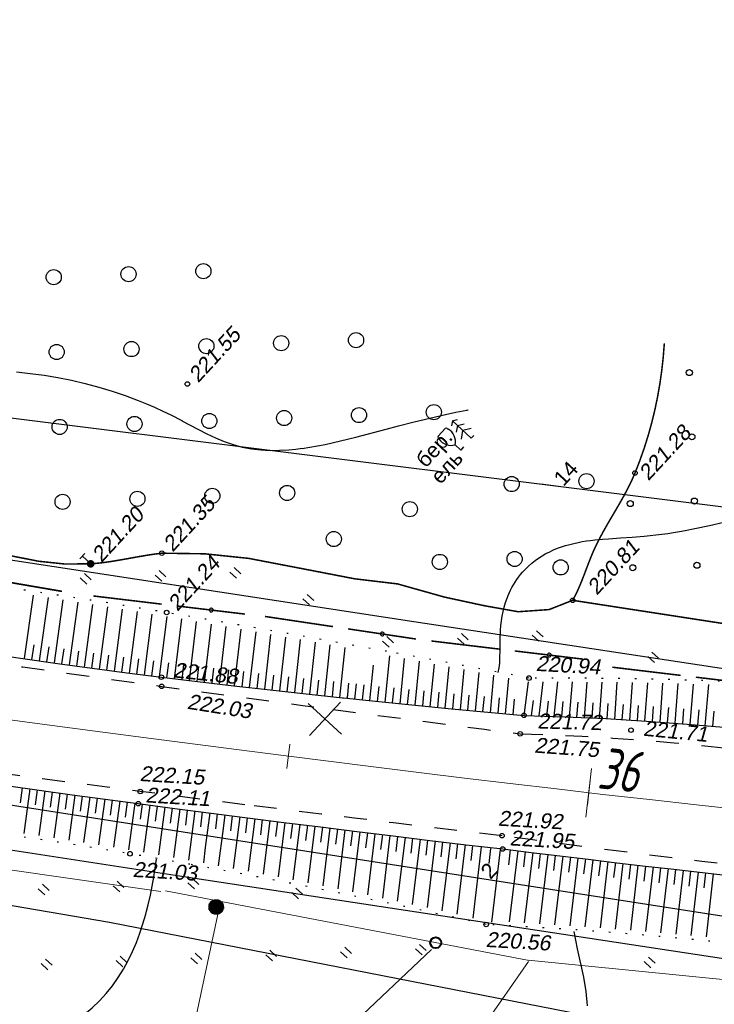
# Model space of a CAD drawing. Header units: millimetres. Extents: x -10 to 1169, y 1 to 1686.
# Tile 107 of 224: x 634 to 680, y 489 to 554. Entities that reach past the tile are written whole.
import ezdxf
from ezdxf.enums import TextEntityAlignment as Align
from ezdxf.lldxf.tags import DXFTag

# ---------------------------------------------------------------- set-up
doc = ezdxf.new("R2010")
doc.units = ezdxf.units.MM
for name, pattern in [('ADOT1', [1, 0, -1]), ('AHIDDEN1', [2, 0.5, -1.5]), ('AHIDDEN2', [3, 1.5, -1.5]), ('CONTI', [0]), ('PHANTOM2', [1.25, 0.625, -0.125, 0.125, -0.125, 0.125, -0.125])]:
    doc.linetypes.add(name, pattern=pattern)
for name, color, linetype in [('CONTURS', 7, 'Continuous'), ('COORDS', 7, 'Continuous'), ('IZOLINES', 32, 'Continuous'), ('PDIGIT', 170, 'Continuous'), ('PICKETS', 7, 'Continuous'), ('ОБЪЕКТЫ_АВТОДОРОГ', 7, 'Continuous'), ('ПИКЕТЫ2', 4, 'Continuous'), ('УЧАСТКИ', 7, 'Continuous')]:
    doc.layers.add(name, color=color, linetype=linetype)
doc.layers.add('СВЯЗЬ', color=170, linetype='Связь', lineweight=30)
doc.styles.add('GPR', font='isocpeui.ttf', dxfattribs={"width": 0.8})
doc.styles.get("Standard").update_dxf_attribs({"font": 'arial.ttf'})
tags = doc.linetypes.add('газ', pattern='A,42.7,-5.08,["Г",Standard,S=2.54,R=0,X=-2.54,Y=-1.27],-3.81', length=51.59).pattern_tags.tags
tags[6] = DXFTag(74, 10)
doc.linetypes.add('Связь', pattern='A,12.5,[130,ltypeshp.shx,S=1,R=-30,X=0,Y=0.9],1,[130,ltypeshp.shx,S=1,R=-30,X=0,Y=0.9],1,[130,ltypeshp.shx,S=1,R=-30,X=0,Y=0.9],4.5', length=19)

# ---------------------------------------------------------------- blocks, each defined once
blk = doc.blocks.new('133')
at = {"layer": 'CONTURS', "color": 7, "linetype": 'Continuous', "const_width": 0.2}
for points in [[(-11, 0), (-2, 0)], [(0, 0), (9, 0)]]:
    blk.add_lwpolyline(points, dxfattribs=at)
at = {"layer": 'CONTURS', "color": 7, "linetype": 'Continuous', "const_width": 0.5}
blk.add_lwpolyline([(-6.79, 0, 1), (-6.29, 0, 1)], format="xyb", close=True, dxfattribs=at)
blk = doc.blocks.new('401')
at = {"layer": 'CONTURS'}
for p, q in [((0, 0), (0, 1.2)), ((0.8, 0), (0.8, 1.2))]:
    blk.add_line(p, q, dxfattribs=at)
blk = doc.blocks.new('372')
at = {"layer": 'CONTURS'}
blk.add_circle((0, 0), 1, dxfattribs=at)
blk = doc.blocks.new('390_5')
at = {"layer": 'CONTURS', "color": 7}
for p, q in [((0, 3.4), (-0.57, 3.03)), ((0, 3.4), (0, 0.01)), ((0, 3.4), (0.58, 3.03)), ((-0.96, 0.88), (0, 1.51)), ((0, 2.48), (-0.76, 2)), ((0, 2.48), (0.77, 2)), ((0.97, 0.88), (0, 1.51)), ((0, 0), (0.53, 0))]:
    blk.add_line(p, q, dxfattribs=at)
blk = doc.blocks.new('390_2')
at = {"layer": 'CONTURS', "color": 7}
for p, q in [((0.7, 3.47), (-0.69, 3.47)), ((0, 1.06), (0, 0.03)), ((0.02, 0), (0.58, 0))]:
    blk.add_line(p, q, dxfattribs=at)
at = {"layer": 'CONTURS', "color": 7, "linetype": 'Continuous'}
for centre, radius, start, end in [((1.01, 2.72), 1.95, 167.2459, 239.376), ((-19.94, 7.46), 19.52, 347.2459, 347.6983), ((-0.65, 3.26), 0.22, 101.9408, 167.6983), ((-0.69, 3.45), 0.0195, 90, 101.9408), ((-1.01, 2.72), 1.95, 300.624, 12.7541), ((0.65, 3.26), 0.22, 12.3017, 76.9673), ((19.94, 7.46), 19.52, 192.3017, 192.7541)]:
    blk.add_arc(centre, radius, start, end, dxfattribs=at)
blk = doc.blocks.new('119_2')
at = {"layer": 'CONTURS'}
for p, q in [((-0.5, 1.5), (0.5, 1.5)), ((0, 0), (0, 1.5))]:
    blk.add_line(p, q, dxfattribs=at)
at = {"layer": 'CONTURS', "const_width": 0.5}
blk.add_lwpolyline([(-0.25, 0, 1), (0.25, 0, 1)], format="xyb", close=True, dxfattribs=at)
blk = doc.blocks.new('373')
at = {"layer": 'CONTURS'}
blk.add_circle((0, 0), 0.4, dxfattribs=at)
blk = doc.blocks.new('пкк')
at = {"layer": 'ОБЪЕКТЫ_АВТОДОРОГ', "lineweight": 15, "ltscale": 200}
blk.add_line((-0.011, -0.822), (-0.008, 0.805), dxfattribs=at)
blk = doc.blocks.new('пк')
at = {"layer": 'ОБЪЕКТЫ_АВТОДОРОГ', "linetype": 'Continuous', "lineweight": 25, "xscale": 2, "yscale": 2, "zscale": 2}
blk.add_blockref('пкк', (0.003, 0.008), dxfattribs=at)

msp = doc.modelspace()

# ---------------------------------------------------------------- hatches: boundary and pattern name
at = {"layer": 'ПИКЕТЫ2'}
h = msp.add_hatch(dxfattribs=at)
h.set_pattern_fill('ANSI31', color=0, scale=0.01, angle=47.2611301, style=0)
h.set_pattern_definition([(92.2611301, (-1119957.826232, -2018256.03097), (-0.031725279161, -0.00125266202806), [])])
h.paths.add_polyline_path([(647.10751, 495.61099, 1), (646.42885, 494.87654, 1)])

# ---------------------------------------------------------------- linework, layer by layer
at = {"linetype": 'Continuous', "lineweight": 40}
msp.add_circle((661.27053, 492.88182), 0.36213, dxfattribs=at)
at = {"layer": 'CONTURS', "lineweight": -2}
for p, q in [((634.0933, 511.64018), (634.68549, 515.82708)), ((635.08344, 511.50009), (635.66975, 515.6778)), ((636.07357, 511.35999), (636.65285, 515.52592)), ((637.06413, 511.22286), (637.63429, 515.3743)), ((638.05478, 511.08647), (638.6155, 515.22271)), ((639.04576, 510.95245), (639.5949, 515.06844)), ((640.03707, 510.8209), (640.57398, 514.90812)), ((641.02852, 510.69043), (641.55219, 514.74795)), ((642.02061, 510.56486), (642.53205, 514.58751)), ((643.01269, 510.4393), (643.51225, 514.42666)), ((644.00533, 510.31818), (644.49089, 514.26002)), ((644.99805, 510.19772), (645.47073, 514.09318)), ((645.99096, 510.07887), (646.45042, 513.92501)), ((646.9841, 509.96189), (647.43106, 513.75578)), ((647.97725, 509.8451), (648.41169, 513.58619)), ((648.97079, 509.7316), (649.39327, 513.41454)), ((649.96433, 509.6181), (650.37515, 513.24284)), ((650.95812, 509.50684), (651.35633, 513.06965)), ((634.58837, 511.57014), (634.72788, 512.56036)), ((635.5785, 511.43004), (635.71686, 512.42042)), ((651.95205, 509.39682), (652.33809, 512.89572)), ((652.94607, 509.28762), (653.31958, 512.72122)), ((653.94038, 509.18108), (654.30183, 512.54494)), ((654.93469, 509.07454), (655.28425, 512.36863)), ((636.56885, 511.29143), (636.70575, 512.28201)), ((637.55945, 511.15467), (637.69465, 512.14548)), ((638.55027, 511.01946), (638.68356, 512.01054)), ((639.54141, 510.88668), (639.67266, 511.87802)), ((640.5328, 510.75566), (640.66192, 511.74729)), ((657.9188, 508.7662), (658.22995, 511.83269)), ((641.52456, 510.62764), (641.65163, 511.61954)), ((642.51665, 510.50208), (642.64187, 511.49421)), ((643.50901, 510.37874), (643.6323, 511.37111)), ((644.50169, 510.25795), (644.62305, 511.25056)), ((645.49451, 510.1383), (645.61405, 511.13113)), ((656.92397, 508.86782), (657.1644, 511.20002)), ((658.91383, 508.66663), (659.21236, 511.65186)), ((659.90886, 508.56707), (660.19476, 511.47103)), ((660.90423, 508.47098), (661.17789, 511.2879)), ((661.8996, 508.37489), (662.1613, 511.10462)), ((646.48753, 510.02038), (646.60534, 511.01342)), ((647.48067, 509.9035), (647.59686, 510.89672)), ((648.47402, 509.78835), (648.58869, 510.78175)), ((649.46756, 509.67485), (649.58086, 510.66841)), ((650.46122, 509.56247), (650.57308, 510.5562)), ((651.45508, 509.45183), (651.56546, 510.44572)), ((662.89517, 508.28088), (663.14432, 510.92022)), ((663.89088, 508.18827), (664.12786, 510.73465)), ((664.88664, 508.09631), (665.11144, 510.54886)), ((652.44906, 509.34222), (652.55797, 510.33627)), ((653.44322, 509.23435), (653.55072, 510.22855)), ((654.43753, 509.12781), (654.54372, 510.12215)), ((655.43199, 509.02271), (655.53676, 510.0172)), ((655.9293, 508.97087), (656.03452, 509.97724)), ((656.42663, 508.91934), (656.52991, 509.914)), ((657.42138, 508.81701), (657.52314, 509.81182)), ((665.88266, 508.00719), (666.09572, 510.36087)), ((667.10307, 507.89799), (667.39944, 510.111)), ((668.10251, 507.86456), (668.36528, 510.1104)), ((669.10195, 507.83113), (669.33103, 510.10987)), ((670.10126, 507.79375), (670.29659, 510.10826)), ((671.10016, 507.74696), (671.276, 510.09932)), ((672.09907, 507.70016), (672.26633, 510.09038)), ((673.09757, 507.64542), (673.26567, 510.07838)), ((674.09575, 507.58524), (674.26818, 510.06051)), ((675.09394, 507.52507), (675.27457, 510.04259)), ((676.09133, 507.45288), (676.28541, 510.01917)), ((677.08862, 507.3793), (677.29681, 509.99219)), ((678.08571, 507.30303), (678.31082, 509.96515)), ((679.08192, 507.21605), (679.32298, 509.93012)), ((655.43199, 509.02271), (655.46796, 509.3641)), ((658.41631, 508.71642), (658.51655, 509.71138)), ((659.41134, 508.61685), (659.5101, 509.61196)), ((660.40655, 508.51903), (660.50389, 509.51428)), ((661.40192, 508.42294), (661.49799, 509.41831)), ((662.39739, 508.32789), (662.49211, 509.32339)), ((663.39303, 508.23457), (663.48636, 509.23021)), ((664.38876, 508.14229), (664.48074, 509.13805)), ((665.38465, 508.05175), (665.47538, 509.04762)), ((666.38067, 507.96263), (666.47032, 508.9586)), ((667.60279, 507.88127), (667.72722, 508.8735)), ((668.60223, 507.84784), (668.7103, 508.84198)), ((669.60161, 507.81244), (669.69361, 508.8082)), ((670.60071, 507.77035), (670.67999, 508.7672)), ((671.59961, 507.72356), (671.67177, 508.72095)), ((672.59832, 507.67279), (672.66768, 508.67038)), ((673.59666, 507.61533), (673.66587, 508.61293)), ((674.59485, 507.55515), (674.66538, 508.55266)), ((675.59264, 507.48897), (675.66614, 508.48627)), ((676.58998, 507.41609), (676.66741, 508.41309)), ((677.58717, 507.34117), (677.66903, 508.33781)), ((678.58381, 507.25954), (678.6702, 508.2558)), ((679.58002, 507.17255), (679.67066, 508.16844)), ((633.94831, 503.10834), (633.81165, 502.11772)), ((634.44359, 503.0398), (634.0397, 500.10602)), ((634.9389, 502.97152), (634.80285, 501.98082)), ((635.43422, 502.90323), (635.03124, 499.96158)), ((635.92959, 502.8354), (635.7942, 501.8446)), ((636.42497, 502.76756), (636.02236, 499.8142)), ((636.92037, 502.69987), (636.78567, 501.70898)), ((637.41576, 502.63217), (637.01351, 499.66484)), ((637.91126, 502.56522), (637.77726, 501.57423)), ((638.40676, 502.49826), (638.00373, 499.5101)), ((638.90225, 502.4313), (638.76894, 501.44023)), ((639.39775, 502.36435), (638.99399, 499.35471)), ((639.89338, 502.29841), (639.76084, 501.30723)), ((640.38902, 502.23247), (639.98357, 499.19059)), ((640.88466, 502.16657), (640.75292, 501.17528)), ((641.38029, 502.10067), (640.97299, 499.0265)), ((641.87603, 502.03549), (641.7451, 501.0441)), ((642.37176, 501.97031), (641.96173, 498.85546)), ((642.86752, 501.90535), (642.73737, 500.91386)), ((643.36329, 501.8404), (642.95003, 498.68348)), ((643.85908, 501.77568), (643.72964, 500.78409)), ((644.35487, 501.71096), (643.93807, 498.50895)), ((644.85073, 501.64672), (644.72195, 500.65504)), ((645.34658, 501.58247), (644.92545, 498.33178)), ((645.84244, 501.51823), (645.71426, 500.52648)), ((646.33829, 501.45398), (646.04304, 499.1643)), ((646.83423, 501.39039), (646.70668, 500.39855)), ((647.33017, 501.32679), (647.21556, 500.43322)), ((647.82612, 501.26326), (647.69921, 500.27134)), ((647.82612, 501.26326), (647.80098, 501.06678)), ((648.32207, 501.19972), (647.88677, 497.78917)), ((648.81806, 501.13653), (648.69179, 500.14454)), ((649.31405, 501.07335), (648.87352, 497.60297)), ((649.81009, 501.01053), (649.68447, 500.01845)), ((650.30613, 500.9477), (649.85992, 497.41524)), ((650.80217, 500.88492), (650.67717, 499.89277)), ((651.29821, 500.82214), (650.8463, 497.22582)), ((651.79434, 500.76004), (651.66994, 499.7678)), ((652.29047, 500.69793), (651.83196, 497.03286)), ((652.78659, 500.63582), (652.66273, 499.64352)), ((647.21556, 500.43322), (646.89981, 497.97163)), ((653.28272, 500.57371), (652.81768, 496.83988)), ((653.7789, 500.51205), (653.65563, 499.51968)), ((654.27509, 500.45039), (653.80318, 496.64196)), ((654.7713, 500.38899), (654.64862, 499.39655)), ((655.26752, 500.3276), (654.78853, 496.44368)), ((655.76375, 500.26635), (655.64167, 499.27383)), ((656.25999, 500.2051), (655.77379, 496.2425)), ((656.75629, 500.14441), (656.63477, 499.15182)), ((657.2526, 500.08373), (656.75848, 496.03896)), ((657.7489, 500.02304), (657.6279, 499.03039)), ((658.2452, 499.96236), (657.74315, 495.8346)), ((658.74158, 499.90223), (658.62114, 498.90951)), ((659.23795, 499.8421), (658.72771, 495.62568)), ((659.73434, 499.78213), (659.61448, 498.78934)), ((660.23073, 499.72216), (659.71215, 495.41679)), ((660.72715, 499.66244), (660.60786, 498.66958)), ((661.22357, 499.60271), (660.69636, 495.2038)), ((661.72004, 499.54346), (661.60129, 498.55053)), ((662.21652, 499.4842), (661.68008, 494.98966)), ((662.713, 499.42494), (662.59472, 498.43196)), ((663.20947, 499.36568), (662.66356, 494.77349)), ((646.04304, 499.1643), (645.91277, 498.15411)), ((663.70603, 499.30708), (663.58824, 498.31404)), ((664.27338, 499.20967), (663.71781, 494.51518)), ((664.89626, 499.11454), (664.77895, 498.12144)), ((665.51794, 499.04711), (664.95239, 494.2503)), ((666.19218, 499.01199), (666.07157, 498.01929)), ((666.68852, 498.95155), (666.11916, 494.25503)), ((667.18486, 498.89118), (667.06478, 497.89841)), ((667.6812, 498.83081), (667.12211, 494.19793)), ((668.17761, 498.77101), (668.05808, 497.77818)), ((668.67402, 498.71121), (668.12474, 494.13828)), ((669.17045, 498.65153), (669.0515, 497.65863)), ((669.66688, 498.59186), (669.12713, 494.0744)), ((670.16336, 498.5327), (670.04502, 497.53972)), ((670.65985, 498.47353), (670.12905, 494.00862)), ((671.15636, 498.41456), (671.03863, 497.42151)), ((671.65287, 498.35559), (671.13061, 493.93797)), ((672.14943, 498.29705), (672.03233, 497.30394)), ((672.64599, 498.23852), (672.13176, 493.86606)), ((673.14259, 498.18025), (673.02611, 497.18706)), ((673.63918, 498.12198), (673.13244, 493.78865)), ((674.13582, 498.06408), (674.01997, 497.07082)), ((674.63245, 498.00619), (674.13279, 493.71061)), ((675.12913, 497.94861), (675.01391, 496.95527)), ((675.6258, 497.89104), (675.1326, 493.62644)), ((676.12251, 497.83378), (676.00793, 496.84037)), ((676.61922, 497.77652), (676.13208, 493.54167)), ((677.11598, 497.71965), (677.00203, 496.72616)), ((677.61273, 497.66278), (677.13109, 493.45136)), ((678.10952, 497.60615), (677.99619, 496.61259)), ((678.6063, 497.54953), (678.1297, 493.35984)), ((679.10313, 497.49335), (678.99043, 496.49973)), ((679.59997, 497.43718), (679.1279, 493.26341))]:
    msp.add_line(p, q, dxfattribs=at)
at = {"layer": 'CONTURS', "color": 7, "linetype": 'Continuous'}
msp.add_line((659.96358, 512.93581), (658.91344, 513.09285), dxfattribs=at)
at = {"layer": 'CONTURS', "color": 1, "linetype": 'газ', "lineweight": 15}
for p, q in [((601.0501, 502.29748), (643.09834, 496.27387)), ((643.40052, 496.30453), (667.4422, 491.70318)), ((667.37566, 491.72889), (737.82904, 484.75269))]:
    msp.add_line(p, q, dxfattribs=at)
at = {"layer": 'CONTURS', "color": 0, "linetype": 'CONTI', "lineweight": 15}
for p, q in [((660.99641, 492.44302), (646.09853, 478.36739)), ((667.39289, 491.63479), (645.71626, 460.59758))]:
    msp.add_line(p, q, dxfattribs=at)
at = {"layer": 'CONTURS', "linetype": 'AHIDDEN1', "const_width": 0.1, "flags": 128}
for points in [[(555.53073, 546.79417), (556.11664, 546.43615), (556.69754, 546.07218), (557.27344, 545.70226), (557.84432, 545.3264), (558.4102, 544.9446), (558.97106, 544.55685), (559.52692, 544.16316), (560.07778, 543.76352), (560.62362, 543.35794), (561.16445, 542.94641), (562.46551, 541.79911), (563.6595, 540.49383), (564.77852, 539.08191), (565.85463, 537.61464), (566.91991, 536.14335), (568.00644, 534.71934), (569.14629, 533.39394), (570.37154, 532.21845), (571.71426, 531.24418), (573.20654, 530.52246), (573.6744, 530.36381), (574.15308, 530.22422), (574.64069, 530.10041), (575.13533, 529.98908), (575.6351, 529.88692), (576.13812, 529.79066), (576.64249, 529.69698), (577.14631, 529.6026), (577.64769, 529.50421), (578.14474, 529.39853), (580.35192, 528.90589), (582.56013, 528.41563), (584.76965, 527.9301), (586.98077, 527.45162), (589.19377, 526.98252), (591.40894, 526.52514), (593.62657, 526.08181), (595.84695, 525.65487), (598.07035, 525.24664), (600.29707, 524.85946), (602.39913, 524.5293), (604.50825, 524.23904), (606.6224, 523.97751), (608.73958, 523.73354), (610.85776, 523.49594), (612.97492, 523.25356), (615.08904, 522.99521), (617.1981, 522.70971), (619.30008, 522.3859), (621.39295, 522.01261), (623.11042, 521.61847), (624.81957, 521.1233), (626.52269, 520.56358), (628.22205, 519.97576), (629.91995, 519.39632), (631.61868, 518.86171), (633.32052, 518.4084), (635.02777, 518.07285), (636.7427, 517.89153), (638.46761, 517.90091), (638.93657, 517.94157), (639.40606, 517.99799), (639.876, 518.06673), (640.3463, 518.14436), (640.8169, 518.22744), (641.28769, 518.31255), (641.7586, 518.39626), (642.22955, 518.47513), (642.70045, 518.54573), (643.17123, 518.60463), (646.00676, 518.56403), (648.91026, 518.26179), (652.74183, 517.52676), (655.9137, 516.91338), (658.74623, 516.57614), (661.43451, 515.8212)], [(661.43451, 515.8212), (661.84367, 515.70629), (664.48573, 515.13525), (666.71957, 514.73813), (668.76315, 514.88272), (670.31383, 515.49409), (670.48512, 515.8066), (670.64508, 516.13641), (670.79614, 516.48025), (670.94077, 516.83485), (671.08139, 517.19694), (671.22046, 517.56327), (671.36042, 517.93057), (671.50371, 518.29557), (671.65277, 518.65501), (671.81006, 519.00562), (672.05602, 519.50349), (672.31864, 519.99418), (672.59307, 520.47966), (672.87444, 520.96192), (673.1579, 521.44294), (673.4386, 521.92471), (673.71169, 522.40922), (673.9723, 522.89844), (674.21558, 523.39436), (674.43668, 523.89897), (674.75263, 524.70989), (675.04143, 525.53096), (675.3031, 526.36216), (675.53762, 527.20351), (675.745, 528.055), (675.92524, 528.91662), (676.07834, 529.7884), (676.20429, 530.67031), (676.3031, 531.56236), (676.37477, 532.46456)]]:
    msp.add_lwpolyline(points, dxfattribs=at)
at = {"layer": 'CONTURS', "linetype": 'ADOT1', "flags": 128}
for points in [[(658.01901, 512.12489), (657.86569, 512.15311), (655.47174, 512.58831), (653.07692, 513.01816), (650.68121, 513.44265), (648.28462, 513.86179), (645.88715, 514.27558), (643.48879, 514.68401), (639.30753, 515.36871), (635.12005, 516.01567), (630.92786, 516.63411), (626.73249, 517.23324), (622.53546, 517.82227), (618.33827, 518.41043), (614.14247, 519.00694), (609.94955, 519.621), (605.76105, 520.26185), (601.57848, 520.93868), (598.48973, 521.46774), (595.40456, 522.01858), (592.32199, 522.58528), (589.24105, 523.16188), (586.16077, 523.74245), (583.08017, 524.32104), (579.99828, 524.89169), (576.91413, 525.44848), (573.82673, 525.98545), (570.73513, 526.49667), (568.49373, 526.82605), (566.24139, 527.1088), (563.98237, 527.36225), (561.72092, 527.60372), (559.46129, 527.85055), (557.20774, 528.12004), (554.96452, 528.42954), (552.73588, 528.79636), (550.52609, 529.23784), (548.33938, 529.77128), (546.64866, 530.25982), (544.97231, 530.80384), (543.30763, 531.39308), (541.65189, 532.01722), (540.00239, 532.666), (538.3564, 533.32911), (536.71121, 533.99626), (535.0641, 534.65717), (533.41237, 535.30155), (531.75328, 535.9191), (529.45386, 536.74634), (527.15251, 537.5682), (524.84924, 538.38469), (522.54403, 539.19581), (520.23689, 540.00155), (517.92783, 540.80193), (515.61683, 541.59693), (513.3039, 542.38657), (510.98905, 543.17083), (508.67226, 543.94972)], [(645.02314, 498.06055), (643.42808, 498.34676), (641.06479, 498.75799), (638.8936, 499.11806), (636.71897, 499.45789), (634.54159, 499.78165), (632.36217, 500.09356), (630.18142, 500.3978), (628.00003, 500.69855), (625.81872, 501.00003), (623.63819, 501.30641), (621.45914, 501.6219), (619.28228, 501.95067), (617.21092, 502.28258), (615.14178, 502.63232), (613.07412, 502.99362), (611.0072, 503.36019), (608.94028, 503.72576), (606.87262, 504.08407), (604.80348, 504.42882), (602.73213, 504.75375), (600.65781, 505.05258), (598.57979, 505.31904), (595.71554, 505.59743), (592.83706, 505.77148), (589.94884, 505.87158), (587.0554, 505.92812), (584.16125, 505.97152), (581.27089, 506.03215), (578.38885, 506.14044), (575.51962, 506.32676), (572.66772, 506.62153), (569.83766, 507.05513), (567.7318, 507.47509), (565.63637, 507.95855), (563.54962, 508.49464), (561.46981, 509.0725), (559.39519, 509.68126), (557.32402, 510.31004), (555.25455, 510.94798), (553.18503, 511.5842), (551.11373, 512.20785), (549.03889, 512.80804), (546.89687, 513.4035), (544.75112, 513.98861), (542.60347, 514.56868), (540.45578, 515.149), (538.3099, 515.73489), (536.16766, 516.33164), (534.0309, 516.94457), (531.90149, 517.57896), (529.78125, 518.24014), (527.67203, 518.93339), (525.33944, 519.73562), (523.01514, 520.56217), (520.69913, 521.41305), (518.39142, 522.28826), (516.09201, 523.1878), (513.80089, 524.11166), (511.51806, 525.05985), (509.24354, 526.03236), (506.97731, 527.02921), (504.71937, 528.05038)], [(667.43263, 510.35879), (665.04222, 510.8154), (662.65092, 511.26666), (660.25874, 511.71256), (658.01901, 512.12489)], [(889.72002, 502.7761), (887.71847, 502.64698), (885.71672, 502.52341), (883.71476, 502.40537), (881.71261, 502.29287), (879.71026, 502.18591), (877.70771, 502.08449), (875.70497, 501.98862), (873.70202, 501.89828), (871.69887, 501.81348), (869.69552, 501.73422), (867.04836, 501.63967), (864.40065, 501.55739), (861.75246, 501.48626), (859.1039, 501.42517), (856.45505, 501.373), (853.806, 501.32866), (851.15685, 501.29101), (848.50767, 501.25895), (845.85855, 501.23137), (843.2096, 501.20715), (840.51096, 501.18663), (837.81216, 501.17187), (835.11324, 501.16306), (832.41426, 501.16038), (829.71525, 501.164), (827.01627, 501.1741), (824.31736, 501.19087), (821.61856, 501.21449), (818.91992, 501.24513), (816.22149, 501.28298), (813.84167, 501.32459), (811.46197, 501.37515), (809.08239, 501.43309), (806.70289, 501.49683), (804.32345, 501.5648), (801.94405, 501.63542), (799.56467, 501.70713), (797.18528, 501.77835), (794.80586, 501.84751), (792.42639, 501.91302), (789.78548, 501.977), (787.14406, 502.03145), (784.50234, 502.08048), (781.86055, 502.12818), (779.21891, 502.17866), (776.57764, 502.23601), (773.93696, 502.30434), (771.29709, 502.38775), (768.65826, 502.49033), (766.02068, 502.6162), (763.13932, 502.7836), (760.25947, 502.97893), (757.38086, 503.19724), (754.50322, 503.43357), (751.62628, 503.68299), (748.74978, 503.94054), (745.87345, 504.20128), (742.99702, 504.46025), (740.12022, 504.7125), (737.24279, 504.95309), (735.20022, 505.11495), (733.15709, 505.27125), (731.11363, 505.42435), (729.07009, 505.57661), (727.02671, 505.73037), (724.98372, 505.88801), (722.94135, 506.05188), (720.89985, 506.22433), (718.85946, 506.40772), (716.8204, 506.60442), (714.62473, 506.84016), (712.4315, 507.10233), (710.24005, 507.3835), (708.04974, 507.67621), (705.85991, 507.97302), (703.6699, 508.26648), (701.47906, 508.54915), (699.28673, 508.81357), (697.09227, 509.05229), (694.895, 509.25788), (692.1576, 509.47782), (689.41823, 509.67334), (686.6769, 509.84446), (683.93361, 509.99116), (681.18835, 510.11346), (678.44113, 510.21134), (675.69195, 510.28482), (672.94081, 510.33389), (670.1877, 510.35854), (667.43263, 510.35879)], [(664.60125, 494.08621), (662.25725, 494.60933), (659.91111, 495.12002), (657.56282, 495.61828), (655.21239, 496.10411), (652.85981, 496.5775), (650.5051, 497.03847), (648.14823, 497.487), (645.78923, 497.92309), (645.02314, 498.06055)], [(889.71145, 488.20721), (887.65156, 487.78998), (885.59025, 487.40447), (883.52752, 487.05068), (881.46338, 486.7286), (879.39781, 486.43825), (877.33082, 486.17961), (875.26241, 485.9527), (873.19258, 485.7575), (871.12133, 485.59403), (869.04866, 485.46227), (866.36998, 485.38056), (863.68647, 485.41615), (860.99919, 485.54141), (858.30919, 485.72872), (855.61753, 485.95045), (852.92526, 486.17895), (850.23344, 486.38662), (847.54311, 486.5458), (844.85533, 486.62887), (842.17116, 486.60821), (839.58531, 486.47129), (837.00138, 486.23591), (834.41902, 485.92861), (831.83785, 485.57594), (829.2575, 485.20443), (826.67759, 484.84061), (824.09776, 484.51103), (821.51764, 484.24223), (818.93686, 484.06074), (816.35503, 483.9931), (813.90404, 484.04817), (811.4535, 484.20207), (809.00314, 484.4325), (806.55273, 484.71714), (804.10198, 485.03371), (801.65065, 485.35989), (799.19848, 485.6734), (796.7452, 485.95192), (794.29057, 486.17315), (791.83431, 486.31481), (789.24119, 486.37795), (786.64602, 486.37756), (784.04918, 486.32772), (781.45108, 486.24254), (778.85211, 486.13609), (776.25268, 486.02247), (773.65318, 485.91578), (771.05401, 485.8301), (768.45558, 485.77952), (765.85827, 485.77814), (763.01599, 485.82153), (760.17352, 485.88922), (757.33105, 485.97918), (754.48875, 486.08936), (751.64681, 486.21774), (748.80542, 486.36226), (745.96476, 486.52089), (743.125, 486.69158), (740.28633, 486.87231), (737.44894, 487.06103), (734.91114, 487.242), (732.37442, 487.43943), (729.8386, 487.65065), (727.30352, 487.87296), (724.769, 488.1037), (722.23488, 488.34018), (719.70099, 488.57972), (717.16715, 488.81963), (714.6332, 489.05723), (712.09897, 489.28985), (710.68949, 489.41495), (709.27958, 489.5365), (707.86945, 489.65618), (706.45929, 489.77568), (705.04929, 489.89671), (703.63965, 490.02095), (702.23058, 490.15011), (700.82225, 490.28588), (699.41488, 490.42995), (698.00865, 490.58402), (696.56308, 490.75746), (695.11926, 490.94654), (693.67676, 491.14731), (692.23514, 491.35581), (690.79395, 491.56806), (689.35276, 491.7801), (687.91112, 491.98798), (686.4686, 492.18773), (685.02475, 492.37539), (683.57914, 492.54698), (681.68703, 492.75329), (679.79366, 492.94797), (677.89903, 493.13099), (676.00314, 493.30238), (674.10598, 493.46212), (672.20756, 493.61023), (670.30788, 493.74669), (668.40693, 493.8715), (666.50472, 493.98468), (664.60125, 494.08621)]]:
    msp.add_lwpolyline(points, dxfattribs=at)
at = {"layer": 'CONTURS', "linetype": 'AHIDDEN2', "flags": 128}
for points in [[(508.26174, 538.14487), (510.60093, 537.16017), (512.94739, 536.19786), (515.30114, 535.25793), (517.66216, 534.34038), (520.03047, 533.44522), (522.40605, 532.57243), (524.78891, 531.72204), (527.17905, 530.89402), (529.57647, 530.08838), (531.98117, 529.30513), (533.95788, 528.67831), (535.93993, 528.06416), (537.92711, 527.46368), (539.91925, 526.87791), (541.91615, 526.30785), (543.91763, 525.75453), (545.92349, 525.21894), (547.93356, 524.70212), (549.94763, 524.20508), (551.96552, 523.72883), (553.9182, 523.29369), (555.87705, 522.88436), (557.84113, 522.49713), (559.8095, 522.1283), (561.78121, 521.77416), (563.7553, 521.431), (565.73085, 521.09511), (567.70689, 520.7628), (569.68248, 520.43036), (571.65667, 520.09408), (574.52094, 519.60809), (577.38743, 519.13452), (580.25592, 518.67239), (583.1262, 518.2207), (585.99805, 517.77848), (588.87124, 517.34474), (591.74557, 516.91851), (594.6208, 516.49878), (597.49673, 516.08459), (600.37312, 515.67495), (602.35769, 515.3974), (604.34317, 515.12625), (606.32937, 514.86016), (608.3161, 514.59777), (610.30317, 514.33774), (612.29039, 514.07871), (614.27757, 513.81934), (616.26452, 513.55829), (618.25104, 513.29419), (620.23695, 513.02571), (622.52988, 512.7102), (624.82227, 512.39064), (627.11424, 512.06806), (629.40594, 511.74349), (631.6975, 511.41794), (633.98907, 511.09245), (636.28079, 510.76803), (638.5728, 510.44571), (640.86523, 510.12652), (643.15822, 509.81147), (645.5263, 509.48961), (647.89464, 509.16962), (650.26323, 508.8515), (652.63208, 508.53526), (654.476, 508.29059)], [(648.66206, 501.99865), (646.52196, 502.26648), (644.13266, 502.56832), (641.74372, 502.87294), (639.55662, 503.15368), (637.36967, 503.43583), (635.18293, 503.71977), (632.99646, 504.0059), (630.81033, 504.29462), (628.62462, 504.58633), (626.43937, 504.88142), (624.25466, 505.18029), (622.07056, 505.48334), (619.88713, 505.79095), (617.81533, 506.08892), (615.74444, 506.39332), (613.67427, 506.70279), (611.60464, 507.016), (609.53534, 507.3316), (607.46618, 507.64824), (605.39698, 507.96457), (603.32754, 508.27926), (601.25767, 508.59095), (599.18717, 508.89829), (596.34678, 509.30383), (593.50307, 509.69002), (590.65732, 510.06419), (587.81081, 510.43366), (584.96482, 510.80576), (582.12065, 511.1878), (579.27955, 511.58712), (576.44283, 512.01104), (573.61176, 512.46687), (570.78763, 512.96196), (568.72249, 513.34793), (566.6594, 513.7476), (564.59838, 514.16019), (562.53947, 514.58493), (560.4827, 515.02105), (558.42809, 515.46777), (556.37568, 515.92432), (554.32548, 516.38993), (552.27755, 516.86383), (550.23189, 517.34524), (548.10757, 517.84868), (545.98243, 518.35406), (543.85785, 518.86487), (541.73519, 519.38456), (539.61584, 519.91662), (537.50117, 520.46452), (535.39255, 521.03173), (533.29136, 521.62172), (531.19898, 522.23798), (529.11677, 522.88397), (526.79199, 523.64008), (524.47597, 524.42341), (522.16873, 525.23394), (519.87025, 526.07167), (517.58054, 526.93662), (515.2996, 527.82877), (513.02743, 528.74813), (510.76403, 529.6947), (508.5094, 530.66847), (506.26353, 531.66945)], [(654.476, 508.29059), (655.00118, 508.2209), (657.37053, 507.90841), (659.74015, 507.5978), (662.11002, 507.28906), (664.48014, 506.9822), (666.85052, 506.67721)], [(666.85052, 506.67721), (668.89429, 506.61048), (670.9346, 506.51778), (672.97144, 506.39911), (675.00482, 506.25447), (677.03473, 506.08386), (679.06118, 505.88728), (681.08416, 505.66474), (683.10367, 505.41623), (685.11972, 505.14175), (687.1323, 504.8413), (687.77103, 504.73816), (688.40896, 504.62897), (689.04627, 504.5152), (689.68316, 504.39832), (690.31984, 504.27979), (690.95649, 504.16108), (691.59332, 504.04366), (692.23052, 503.92899), (692.86829, 503.81854), (693.50682, 503.71377), (695.83225, 503.3694), (698.16406, 503.06936), (700.50124, 502.80747), (702.84279, 502.57752), (705.18771, 502.37332), (707.53498, 502.1887), (709.88362, 502.01744), (712.23262, 501.85337), (714.58097, 501.69029), (716.92767, 501.52201), (719.02114, 501.37338), (721.11546, 501.23523), (723.21049, 501.10624), (725.30611, 500.98505), (727.4022, 500.87034), (729.49864, 500.76075), (731.5953, 500.65494), (733.69205, 500.55159), (735.78878, 500.44933), (737.88536, 500.34685), (740.75989, 500.20699), (743.63472, 500.07057), (746.50982, 499.93844), (749.38519, 499.81147), (752.26081, 499.69051), (755.13667, 499.57641), (758.01275, 499.47003), (760.88904, 499.37222), (763.76553, 499.28385), (766.64221, 499.20577), (769.21936, 499.14786), (771.79683, 499.1026), (774.37455, 499.06742), (776.95246, 499.03975), (779.53051, 499.01701), (782.10863, 498.99665), (784.68676, 498.9761), (787.26483, 498.95277), (789.8428, 498.92412), (792.42059, 498.88756), (794.8033, 498.84738), (797.18594, 498.80381), (799.56855, 498.75761), (801.95113, 498.70952), (804.33368, 498.66031), (806.71624, 498.61072), (809.0988, 498.5615), (811.48138, 498.51341), (813.86399, 498.4672), (816.24664, 498.42362), (818.92824, 498.37483), (821.60985, 498.32394), (824.29148, 498.27232), (826.97312, 498.22135), (829.65479, 498.17241), (832.33648, 498.12687), (835.0182, 498.08612), (837.69995, 498.05152), (840.38172, 498.02446), (843.06354, 498.0063), (845.74296, 497.99102), (848.42282, 497.97381), (851.10293, 497.95792), (853.78313, 497.94664), (856.46324, 497.94322), (859.1431, 497.95093), (861.82253, 497.97304), (864.50135, 498.01281), (867.17941, 498.07351), (869.85653, 498.15841), (871.85231, 498.23616), (873.84779, 498.32313), (875.84297, 498.41932), (877.83785, 498.52472), (879.83242, 498.63934), (881.8267, 498.76317), (883.82067, 498.89623), (885.81434, 499.0385), (887.80772, 499.18998), (889.80078, 499.35069)], [(665.6491, 499.95161), (663.25697, 500.23126), (660.86519, 500.51368), (658.47376, 500.79888), (656.08269, 501.08685), (653.69198, 501.3776), (651.30162, 501.67112), (648.91161, 501.96741), (648.66206, 501.99865)], [(889.57393, 491.94104), (887.55883, 491.7442), (885.54335, 491.56133), (883.52751, 491.39242), (881.51129, 491.23749), (879.49471, 491.09653), (877.47775, 490.96953), (875.46042, 490.85651), (873.44273, 490.75745), (871.42466, 490.67236), (869.40622, 490.60125), (866.77483, 490.54082), (864.14239, 490.52168), (861.50906, 490.53631), (858.87505, 490.57718), (856.24053, 490.63675), (853.60569, 490.7075), (850.97072, 490.78191), (848.33579, 490.85245), (845.70109, 490.91158), (843.0668, 490.95179), (840.39245, 490.97752), (837.71804, 490.99837), (835.04359, 491.01583), (832.36912, 491.03138), (829.69465, 491.04652), (827.02019, 491.06274), (824.34577, 491.08152), (821.67141, 491.10437), (818.99713, 491.13276), (816.32295, 491.16819), (813.88228, 491.20563), (811.44163, 491.24597), (809.00101, 491.28924), (806.56042, 491.33546), (804.11989, 491.38467), (801.67941, 491.4369), (799.23902, 491.49217), (796.79871, 491.5505), (794.3585, 491.61194), (791.9184, 491.67651), (789.34064, 491.74991), (786.76304, 491.82955), (784.18559, 491.91422), (781.60824, 492.00271), (779.03096, 492.09381), (776.45372, 492.18632), (773.87648, 492.27901), (771.2992, 492.37069), (768.72187, 492.46014), (766.14443, 492.54616), (763.30651, 492.63337), (760.46822, 492.71239), (757.6297, 492.78643), (754.79112, 492.85865), (751.9526, 492.93226), (749.11431, 493.01044), (746.27639, 493.09637), (743.43899, 493.19324), (740.60225, 493.30425), (737.76632, 493.43257), (735.37277, 493.55322), (732.97948, 493.68183), (730.58648, 493.818), (728.1938, 493.96134), (725.80148, 494.11147), (723.40954, 494.26798), (721.01802, 494.43048), (718.62696, 494.59859), (716.23637, 494.77191), (713.84631, 494.95004), (710.91172, 495.17437), (707.97736, 495.40495), (705.04341, 495.64281), (702.11006, 495.88897), (699.1775, 496.14446), (696.24592, 496.41031), (693.31551, 496.68753), (690.38646, 496.97715), (687.45896, 497.2802), (684.53319, 497.5977), (682.64234, 497.8104), (680.75204, 498.02815), (678.86228, 498.25093), (676.97305, 498.47876), (675.08438, 498.71163), (673.19624, 498.94954), (671.30864, 499.19249), (669.42159, 499.44049), (667.53507, 499.69353), (665.6491, 499.95161)]]:
    msp.add_lwpolyline(points, dxfattribs=at)
at = {"layer": 'CONTURS', "linetype": 'AHIDDEN1', "const_width": 0.1}
msp.add_lwpolyline([(708.47294, 509.61355), (670.31383, 515.49409)], dxfattribs=at)
at = {"layer": 'CONTURS', "linetype": 'Continuous', "flags": 128}
for points in [[(631.6976, 511.9852), (633.98434, 511.6556), (636.27182, 511.33194), (638.56034, 511.01687), (640.85025, 510.71299), (643.14186, 510.42295), (645.53336, 510.13277), (647.92588, 509.85097), (650.31943, 509.57754), (652.71401, 509.31248), (655.10962, 509.0558), (655.17666, 509.04885)], [(655.17666, 509.04885), (657.50625, 508.80749), (659.90392, 508.56755), (662.30261, 508.33599), (664.70233, 508.1128), (667.10307, 507.89799)], [(667.10307, 507.89799), (669.80618, 507.80757), (672.50434, 507.68118), (675.19756, 507.51882), (677.88585, 507.32048), (680.56919, 507.08618)], [(632.89338, 503.25433), (635.07285, 502.95272), (637.25272, 502.65421), (639.4331, 502.35957), (641.61409, 502.06958), (644.02022, 501.75432), (646.42681, 501.44251), (647.96598, 501.24534)], [(647.96598, 501.24534), (648.83385, 501.13416), (651.24135, 500.82926), (653.64929, 500.52782), (656.0577, 500.22983), (658.46655, 499.9353), (660.87586, 499.64422), (663.28563, 499.35659), (665.69585, 499.07242)], [(665.69585, 499.07242), (667.58073, 498.84291), (669.46587, 498.61582), (671.35127, 498.39114), (673.23692, 498.16887), (675.12284, 497.94902), (677.00902, 497.73159), (678.89546, 497.51657), (680.78216, 497.30396)]]:
    msp.add_lwpolyline(points, dxfattribs=at)
at = {"layer": 'CONTURS', "color": 0, "linetype": 'CONTI', "lineweight": 15}
msp.add_lwpolyline([(646.91772, 494.96546), (645.23427, 487.11677), (642.63619, 484.30508)], dxfattribs=at)
at = {"layer": 'CONTURS', "color": 7, "linetype": 'Continuous'}
for start_param, end_param in [(0.00000002, 3.14159267), (3.14159266, 6.28318532)]:
    msp.add_ellipse((657.7381, 513.27008), major_axis=(-0.12479, 0.01866), ratio=0.99063043, start_param=start_param, end_param=end_param, dxfattribs=at)
at = {"layer": 'COORDS', "lineweight": -2}
for p, q in [((655.0486, 506.64926), (652.84524, 508.68523)), ((655.0486, 506.64926), (652.84524, 508.68523)), ((652.92893, 506.56556), (654.96491, 508.76893)), ((652.92893, 506.56556), (654.96491, 508.76893))]:
    msp.add_line(p, q, dxfattribs=at)
at = {"layer": 'IZOLINES'}
for points in [[(633.55533, 530.57355), (634.47482, 530.47943), (635.3906, 530.35675), (636.30169, 530.20515), (637.2071, 530.02446), (638.10585, 529.81467), (638.997, 529.576), (639.87968, 529.30887), (640.75302, 529.01371), (641.61397, 528.69156), (641.59551, 528.69747), (642.1472, 528.47557), (642.69319, 528.24026), (643.23012, 527.99368), (643.75987, 527.73488), (643.76024, 527.736), (644.4889, 527.35599), (644.49271, 527.35397), (644.49271, 527.35397), (644.49271, 527.35397), (644.49271, 527.35396), (644.49271, 527.35396), (644.49271, 527.35396), (644.49272, 527.35396), (644.49274, 527.35418), (645.59395, 526.76267), (646.15008, 526.47776), (646.71532, 526.21231), (647.29233, 525.9754), (647.88189, 525.77482), (648.48276, 525.61588), (649.09232, 525.50073), (649.70733, 525.42853), (650.32483, 525.39624), (650.94245, 525.39965), (651.55858, 525.43413), (652.01389, 525.47709), (652.43871, 525.52903), (652.43161, 525.528), (652.94541, 525.60424), (653.96632, 525.79242), (654.9796, 526.01645), (655.98718, 526.26424), (657.99382, 526.79274), (658.79808, 527.00592), (658.80034, 527.00651), (658.80485, 527.00769), (658.79733, 527.00711), (659.83272, 527.27314), (660.87084, 527.52801), (661.91283, 527.766), (662.59217, 527.91001), (663.31694, 528.05322), (663.33516, 528.05668), (663.33516, 528.05668), (663.33431, 528.05676), (663.41617, 528.07151)], [(665.40114, 510.72576), (665.45809, 511.02753), (665.45842, 511.02977), (665.45842, 511.02977), (665.45842, 511.02977), (665.45842, 511.02978), (665.4576, 511.03005), (665.49412, 511.33936), (665.51319, 511.64999), (665.5242, 512.27193), (665.52905, 512.89393), (665.55295, 513.51501), (665.57744, 513.8247), (665.61245, 514.13322), (665.65922, 514.43999), (665.71875, 514.74431), (665.79186, 515.0454), (665.87914, 515.34239), (665.98103, 515.63438), (666.04814, 515.80404), (666.12146, 515.97364), (666.12185, 515.97449), (666.12262, 515.9762), (666.12157, 515.97452), (666.20939, 516.15946), (666.30354, 516.34115), (666.40422, 516.51917), (666.51135, 516.69327), (666.62483, 516.86317), (666.74452, 517.02862), (666.87027, 517.18936), (667.00561, 517.3494), (667.00618, 517.35005), (667.00733, 517.35135), (667.00666, 517.34978), (667.1994, 517.55843), (667.4029, 517.75618), (667.61613, 517.94297), (667.83837, 518.1185), (668.06889, 518.28254), (668.30695, 518.43497), (668.55179, 518.57579), (668.80266, 518.70507), (669.05884, 518.82301), (669.31962, 518.92989), (669.58435, 519.0261), (669.85243, 519.11209), (670.12327, 519.18841), (670.3964, 519.25568), (670.67136, 519.31456), (670.94778, 519.36578), (671.22533, 519.41011), (671.50374, 519.44832), (671.78279, 519.48124), (672.2978, 519.53069), (672.29409, 519.53106), (672.68588, 519.5609), (673.47002, 519.61249), (674.25417, 519.6637), (675.0374, 519.72606), (675.4284, 519.7639), (675.81884, 519.80697), (676.20859, 519.85554), (676.59759, 519.90968), (676.98576, 519.96925), (677.37308, 520.03399), (677.75955, 520.10349), (678.38681, 520.22549), (678.38268, 520.22506), (679.35488, 520.43101), (680.29601, 520.64238)], [(642.15963, 494.96162), (642.27134, 495.39192), (642.41699, 496.0281), (642.64279, 497.21329), (642.64595, 497.23229), (642.64595, 497.23231), (642.64599, 497.23227), (642.81764, 498.40831), (642.81784, 498.41003), (642.81784, 498.41003), (642.81784, 498.41003), (642.81784, 498.41003)], [(634.46673, 486.63625), (634.96126, 486.71432), (635.70131, 486.90442), (636.41319, 487.17217), (636.93452, 487.4276), (637.49458, 487.76123), (637.52298, 487.77987), (637.52308, 487.77993), (637.52318, 487.78024), (638.06177, 488.16535), (638.56929, 488.58855), (639.04537, 489.04519), (639.48947, 489.53156), (639.90117, 490.0444), (640.28038, 490.58063), (640.62741, 491.13728), (640.94307, 491.71149), (641.22865, 492.30056), (641.48583, 492.90201), (641.7166, 493.51363), (641.92305, 494.1335), (642.10729, 494.76003), (642.15963, 494.96162)], [(671.29946, 488.71618), (671.20487, 489.6696), (671.04863, 490.61375), (670.63994, 492.48308), (670.42188, 493.62146)]]:
    msp.add_lwpolyline(points, dxfattribs=at)
at = {"layer": 'PICKETS', "color": 7, "lineweight": -2}
for centre in [(644.85871, 529.77724), (674.43668, 523.89897), (643.17123, 518.60463), (638.46761, 517.90091), (670.31383, 515.49409), (643.48879, 514.68401), (643.14186, 510.42295), (667.43263, 510.35879), (643.15822, 509.81147), (667.10307, 507.89799), (666.85052, 506.67721), (674.16929, 506.92373), (641.74372, 502.87294), (641.61409, 502.06958), (665.6491, 499.95161), (641.06479, 498.75799), (665.69585, 499.07242), (664.60125, 494.08621)]:
    msp.add_circle(centre, 0.15, dxfattribs=at)
at = {"layer": 'ОБЪЕКТЫ_АВТОДОРОГ', "color": 0, "linetype": 'PHANTOM2', "lineweight": 15, "ltscale": 200}
msp.add_lwpolyline([(631.13322, 507.86337), (633.93129, 507.49), (636.75513, 507.11586), (639.60335, 506.74108), (642.47452, 506.3658), (645.36742, 505.99023), (648.28156, 505.61485), (651.2166, 505.24017), (654.17223, 504.86673), (657.14813, 504.49508), (660.14398, 504.12574), (663.15947, 503.75925), (666.19427, 503.39613), (669.2476, 503.03687), (672.31685, 502.68166), (675.39892, 502.33065), (678.49075, 501.98396), (681.58923, 501.64175)], dxfattribs=at)
at = {"layer": 'СВЯЗЬ', "linetype": 'Связь', "lineweight": 30}
msp.add_lwpolyline([(976.35602, 496.82165), (958.89249, 494.94751), (897.6619, 483.87436), (872.19579, 481.21571), (796.73183, 481.85309), (763.84273, 481.32194), (736.36216, 482.60565), (671.04439, 488.10986), (639.71393, 494.21523), (614.23357, 498.56981), (578.28183, 501.7051), (562.40022, 504.31784), (528.71727, 514.07209), (475.48775, 535.49659), (449.46161, 542.60572), (410.28618, 548.93671), (393.44557, 553.15626), (339.38113, 553.83215), (333.7457, 553.39108), (309.38834, 548.84717), (285.15316, 542.73666), (257.42139, 526.27687)], dxfattribs=at)
at = {"layer": 'УЧАСТКИ', "color": 6, "linetype": 'Continuous', "lineweight": -2}
for p, q in [((659.82315, 514.07735), (544.13215, 531.69417)), ((669.70389, 522.96623), (616.65109, 529.5898)), ((669.70389, 522.96623), (668.20917, 523.15284)), ((689.60222, 520.48253), (669.70389, 522.96623)), ((694.55048, 508.78926), (659.82315, 514.07735)), ((539.21082, 513.31305), (644.33004, 497.31047)), ((646.68576, 499.85986), (631.65187, 502.20839)), ((664.88323, 497.01714), (646.68576, 499.85986)), ((644.33004, 497.31047), (692.72582, 489.94305)), ((683.50335, 494.10791), (664.88323, 497.01714))]:
    msp.add_line(p, q, dxfattribs=at)

# ---------------------------------------------------------------- block references
at = {"layer": 'CONTURS', "lineweight": -2, "yscale": 0.5}
for name, p, xscale, zscale, rotation in [('372', (640.97061, 537.02983), 0.5, 0.5, 47.26113010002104), ('372', (645.9165, 537.22512), 0.5, 0.5, 47.26113010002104), ('372', (636.02471, 536.83455), 0.5, 0.5, 47.26113010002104), ('372', (651.05768, 532.47451), 0.5, 0.5, 47.26113010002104), ('372', (656.00357, 532.6698), 0.5, 0.5, 47.26113010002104), ('372', (636.22, 531.88865), 0.5, 0.5, 47.26113010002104), ('372', (641.16589, 532.08394), 0.5, 0.5, 47.26113010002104), ('372', (646.11179, 532.27923), 0.5, 0.5, 47.26113010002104), ('373', (678.02792, 530.52687), 0.5, 0.5, 47.26113010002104), ('372', (661.14475, 527.91919), 0.5, 0.5, 47.26113010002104), ('372', (646.30707, 527.33333), 0.5, 0.5, 47.26113010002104), ('372', (651.25297, 527.52862), 0.5, 0.5, 47.26113010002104), ('372', (656.19886, 527.72391), 0.5, 0.5, 47.26113010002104), ('372', (636.41529, 526.94276), 0.5, 0.5, 47.26113010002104), ('372', (641.36118, 527.13804), 0.5, 0.5, 47.26113010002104), ('390_5', (663.6146, 526.19192), 0.5, 0.5, 47.26113010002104), ('390_2', (662.93926, 525.40641), 0.5, 0.5, 47.26113010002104), ('373', (678.1953, 526.28753), 0.5, 0.5, 47.26113010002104), ('372', (671.23183, 523.36387), 0.5, 0.5, 47.26113010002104), ('372', (666.28593, 523.16859), 0.5, 0.5, 47.26113010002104), ('372', (641.55647, 522.19215), 0.5, 0.5, 47.26113010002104), ('372', (646.50236, 522.38744), 0.5, 0.5, 47.26113010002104), ('372', (651.44825, 522.58273), 0.5, 0.5, 47.26113010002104), ('372', (636.61057, 521.99686), 0.5, 0.5, 47.26113010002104), ('372', (659.55417, 521.51594), 0.5, 0.5, 47.26113010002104), ('373', (674.12336, 521.88081), 0.5, 0.5, 47.26113010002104), ('373', (678.36269, 522.04819), 0.5, 0.5, 47.26113010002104), ('372', (654.53134, 519.53979), 0.5, 0.5, 47.26113010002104), ('372', (666.48122, 518.22269), 0.5, 0.5, 47.26113010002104), ('133', (631.72259, 516.91697), 0.5461806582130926, 0.5461806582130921, 350.2483292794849), ('119_2', (638.46761, 517.90091), 0.5, 0.5, 47.26113010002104), ('372', (661.53533, 518.02741), 0.5, 0.5, 47.26113010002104), ('372', (669.52465, 517.66622), 0.5, 0.5, 47.26113010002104), ('401', (648.10895, 516.95167), 0.5, 0.5, 47.26113010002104), ('373', (674.29074, 517.64147), 0.5, 0.5, 47.26113010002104), ('373', (678.53008, 517.80886), 0.5, 0.5, 47.26113010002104), ('401', (638.21716, 516.56109), 0.5, 0.5, 47.26113010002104), ('401', (643.16306, 516.75638), 0.5, 0.5, 47.26113010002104), ('133', (643.15657, 515.24059), 0.5047290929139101, 0.5047290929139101, 173.1857075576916), ('401', (652.93607, 515.18499), 0.5, 0.5, 47.26113010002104), ('133', (654.47262, 513.75696), 0.50472909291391, 0.50472909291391, 171.4946263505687), ('401', (658.19603, 512.39635), 0.5, 0.5, 47.26113010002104), ('401', (658.19603, 512.39635), 0.5, 0.5, 47.26113010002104), ('133', (665.49155, 512.2689), 0.5047290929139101, 0.5047290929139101, 173.1857075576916), ('401', (663.14192, 512.59163), 0.5, 0.5, 47.26113010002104), ('401', (668.08781, 512.78692), 0.5, 0.5, 47.26113010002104), ('401', (675.7214, 511.37662), 0.5, 0.5, 47.26113010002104), ('133', (677.45573, 510.53641), 0.5047290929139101, 0.5047290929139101, 173.1857075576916), ('401', (635.44652, 496.04426), 0.5, 0.5, 47.26113010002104), ('401', (640.39241, 496.23955), 0.5, 0.5, 47.26113010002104), ('401', (645.3383, 496.43483), 0.5, 0.5, 47.26113010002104), ('401', (645.3383, 496.43483), 0.5, 0.5, 47.26113010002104), ('401', (652.19674, 495.79122), 0.5, 0.5, 47.26113010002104), ('401', (645.53359, 491.48894), 0.5, 0.5, 47.26113010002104), ('401', (650.47948, 491.68423), 0.5, 0.5, 47.26113010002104), ('401', (655.42538, 491.87951), 0.5, 0.5, 47.26113010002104), ('401', (660.37127, 492.0748), 0.5, 0.5, 47.26113010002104), ('401', (635.6418, 491.09837), 0.5, 0.5, 47.26113010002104), ('401', (640.5877, 491.29365), 0.5, 0.5, 47.26113010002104), ('401', (675.49226, 491.23476), 0.5, 0.5, 47.26113010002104)]:
    msp.add_blockref(name, p, dxfattribs=dict(at, xscale=xscale, zscale=zscale, rotation=rotation))
at = {"layer": 'ОБЪЕКТЫ_АВТОДОРОГ', "color": 0, "linetype": 'PHANTOM2', "lineweight": 15}
for name, p, rotation in [('пкк', (651.54199, 505.19906), 352.7990498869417), ('пк', (671.39604, 502.78823), 353.3984391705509), ('пкк', (671.39604, 502.78823), 353.3984391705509)]:
    msp.add_blockref(name, p, dxfattribs=dict(at, rotation=rotation))

# ---------------------------------------------------------------- texts
at = {"layer": 'CONTURS', "lineweight": -2}
for s, p in [('бер.', (660.60352, 524.18044)), ('ель', (661.57588, 523.10295))]:
    msp.add_text(s, height=1, rotation=47.2611301, dxfattribs=at).set_placement(p)
at = {"layer": 'PDIGIT', "color": 7, "lineweight": -2, "oblique": 10}
for s, rotation, p in [('221.55', 47.2611301, (645.56527, 529.80514)), ('221.28', 47.2611301, (675.31595, 523.33554)), ('221.35', 47.2611301, (643.87778, 518.63253)), ('221.20', 47.2611301, (639.17417, 517.9288)), ('220.81', 47.2611301, (671.90745, 515.78153)), ('221.24', 47.2611301, (644.19535, 514.71191)), ('220.94', 356.7691917, (667.86449, 510.83497)), ('221.88', 354.0276809, (643.89824, 510.4053)), ('222.03', 350.9636199, (644.79757, 508.33948)), ('221.72', 358.4034123, (667.97403, 507.03419)), ('221.71', 354.3911391, (674.94803, 506.55632)), ('221.75', 355.7531781, (667.75971, 505.44085)), ('222.15', 356.5442072, (641.68688, 503.56385)), ('222.11', 356.5442072, (642.06895, 502.15207)), ('221.92', 356.6919173, (665.36227, 500.61433)), ('221.95', 356.6919173, (666.13599, 499.31518)), ('221.03', 356.5442072, (641.22, 497.23228)), ('220.56', 356.6919173, (664.55249, 492.60776))]:
    msp.add_text(s, height=1, rotation=rotation, dxfattribs=at).set_placement(p)
at = {"layer": 'ОБЪЕКТЫ_АВТОДОРОГ', "style": 'GPR', "width": 0.7}
msp.add_text('36', height=2.722459, rotation=353.3984392, dxfattribs=at).set_placement((673.25247, 502.93332), align=Align.CENTER)
at = {"layer": 'УЧАСТКИ', "color": 6, "lineweight": -2}
for s, p in [('14', (669.70389, 522.96623)), ('2', (664.88323, 497.01714))]:
    msp.add_text(s, height=1, rotation=47.2611301, dxfattribs=at).set_placement(p)

doc.saveas('drawing.dxf')
